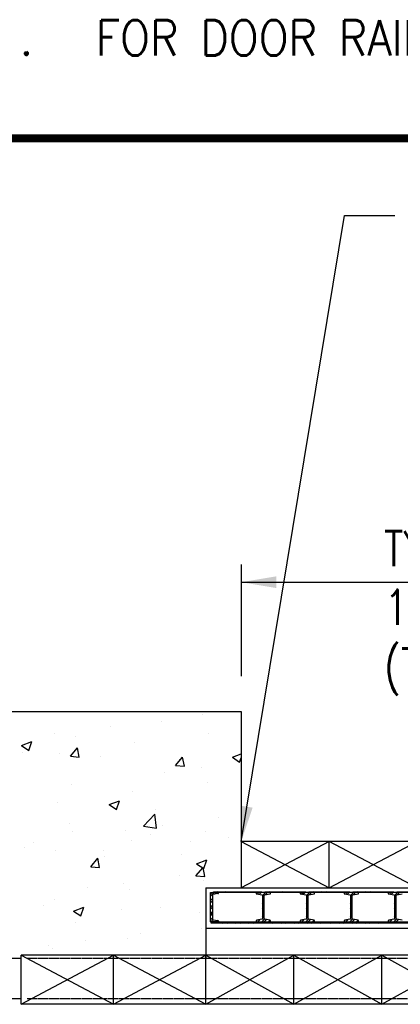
# Model space of a CAD drawing. Header units: inches. Extents: x -9715 to 32893, y -15613 to -1138.
# Tile 39 of 256: x 8745 to 8875, y -11911 to -11575. Entities that reach past the tile are written whole.
import ezdxf

# ---------------------------------------------------------------- set-up
doc = ezdxf.new("R2010")
doc.units = ezdxf.units.IN
doc.header["$MEASUREMENT"] = 0
doc.linetypes.add('HIDDEN', pattern=[0.375, 0.25, -0.125])
doc.layers.get('0').update_dxf_attribs({"color": 252})
for name, color, linetype in [('DOOR', 1, 'Continuous'), ('HATCH', 1, 'Continuous'), ('S-ANNO-SYMB', 2, 'Continuous'), ('S-ANNO-TEXT', 2, 'Continuous'), ('S1', 2, 'Continuous'), ('S2', 7, 'Continuous'), ('S5', 1, 'Continuous'), ('S6', 1, 'Continuous'), ('S7', 2, 'Continuous')]:
    doc.layers.add(name, color=color, linetype=linetype)
doc.styles.add('125', font='romans.shx', dxfattribs={"width": 0.8, "height": 2})
doc.styles.add('DIM', font='ROMANS.shx', dxfattribs={"width": 0.8})
doc.dimstyles.new('DIM-96', dxfattribs={"dimscale": 0, "dimtxt": 12, "dimasz": 12, "dimexe": 6, "dimexo": 6, "dimgap": 6, "dimtad": 1, "dimdec": 1, "dimzin": 3, "dimdsep": 46, "dimlunit": 4, "dimtxsty": 'DIM', "dimcen": 0, "dimdle": 0.0625, "dimclrd": 256, "dimclre": 256, "dimclrt": 2, "dimazin": 0, "dimtfac": 1, "dimtdec": 1, "dimtmove": 1, "dimatfit": 0, "dimfxl": 0.0625, "dimfrac": 2, "dimtolj": 1, "dimtzin": 0, "dimarcsym": 0})

# ---------------------------------------------------------------- blocks, each defined once
blk = doc.blocks.new('X2')
at = {"layer": 'HATCH', "color": 1}
for p, q in [((0, 0), (30, -15.75)), ((30, 0), (0, -15.75)), ((60, -15.75), (30, 0)), ((30, -15.75), (60, 0))]:
    blk.add_line(p, q, dxfattribs=at)
blk = doc.blocks.new('*X155')
at = {"color": 0}
for p, q in [((2261.52, 926.76), (2261.52, 926.76)), ((2275.76, 929.22), (2275.76, 929.22)), ((2244.18, 925.06), (2244.18, 925.06)), ((2213.91, 918.6), (2217.41, 919.94)), ((2216.4, 916.92), (2217.41, 919.94)), ((2225.24, 922.57), (2225.24, 922.57)), ((2232.36, 921.75), (2232.36, 921.75)), ((2277.75, 922.69), (2277.75, 922.69)), ((2213.91, 918.6), (2216.4, 916.92)), ((2230.56, 914.93), (2232.97, 917.8)), ((2233.55, 914.67), (2232.97, 917.8)), ((2252.49, 919.49), (2252.49, 919.49)), ((2214.28, 916.07), (2214.28, 916.07)), ((2226.82, 915.97), (2226.82, 915.97)), ((2230.56, 914.93), (2233.55, 914.67)), ((2240.97, 914.95), (2240.97, 914.95)), ((2266.42, 911.79), (2268.83, 914.67)), ((2267.66, 913.82), (2267.66, 913.82)), ((2269.41, 911.53), (2268.83, 914.66)), ((2285.77, 914.59), (2288.78, 915.75)), ((2285.77, 914.59), (2288.25, 912.91)), ((2288.25, 912.91), (2288.78, 914.47)), ((2262.6, 909.5), (2262.6, 909.5)), ((2266.42, 911.79), (2269.41, 911.53)), ((2275.12, 911.15), (2275.12, 911.15)), ((2231.03, 905.34), (2231.03, 905.34)), ((2251.89, 902.85), (2251.89, 902.85)), ((2277.14, 906.05), (2277.14, 906.05)), ((2243.76, 898.47), (2247.26, 899.81)), ((2246.24, 896.79), (2247.26, 899.81)), ((2288.61, 901.93), (2288.61, 901.93)), ((2226.21, 899.33), (2226.21, 899.33)), ((2243.76, 898.47), (2246.24, 896.79)), ((2259.46, 896.93), (2259.46, 896.93)), ((2255.46, 891.18), (2259.35, 895.24)), ((2259.9, 890.49), (2259.35, 895.24)), ((2280.9, 893.92), (2280.9, 893.92)), ((2230.3, 891.92), (2230.3, 891.92)), ((2231.23, 889.4), (2231.23, 889.4)), ((2249.45, 889.78), (2249.45, 889.78)), ((2255.46, 891.18), (2259.9, 890.49)), ((2261.97, 891.43), (2261.97, 891.43)), ((2276.53, 889.4), (2276.53, 889.4)), ((2251.28, 886.2), (2251.28, 886.2)), ((2257.92, 888.27), (2257.92, 888.27)), ((2271.44, 885.95), (2271.44, 885.95)), ((2284.61, 887.14), (2284.61, 887.14)), ((2215.08, 883.81), (2215.08, 883.81)), ((2217.87, 885.62), (2217.87, 885.62)), ((2225.61, 882.68), (2225.61, 882.68)), ((2241.77, 882.68), (2241.77, 882.68)), ((2237.5, 877.32), (2239.91, 880.19)), ((2240.48, 877.06), (2239.91, 880.19)), ((2242.28, 880.94), (2242.28, 880.94)), ((2268.46, 881.55), (2268.46, 881.55)), ((2273.6, 878.33), (2277.1, 879.68)), ((2276.09, 876.65), (2277.1, 879.68)), ((2237.5, 877.32), (2240.48, 877.06)), ((2273.36, 874.18), (2275.77, 877.06)), ((2273.6, 878.33), (2276.09, 876.66)), ((2276.35, 873.92), (2275.77, 877.05)), ((2267.75, 874.2), (2267.75, 874.2)), ((2273.36, 874.18), (2276.35, 873.92)), ((2275.93, 872.76), (2275.93, 872.76)), ((2236.3, 870.06), (2236.3, 870.06)), ((2248.81, 871.71), (2248.81, 871.71)), ((2250.67, 869.56), (2250.67, 869.56)), ((2225, 866.04), (2225, 866.04)), ((2221.28, 863.98), (2221.28, 863.98)), ((2231.59, 862.21), (2235.09, 863.55)), ((2234.08, 860.53), (2235.09, 863.55)), ((2247.97, 862.85), (2247.97, 862.85)), ((2261.37, 863.44), (2261.37, 863.44)), ((2231.59, 862.21), (2234.08, 860.53)), ((2274.67, 861.73), (2274.67, 861.73)), ((2232.21, 858.44), (2232.21, 858.44)), ((2275.32, 856.11), (2275.32, 856.11)), ((2250.06, 852.91), (2250.06, 852.91)), ((2254.6, 854.48), (2254.6, 854.48)), ((2223.14, 850.34), (2223.14, 850.34)), ((2224.39, 849.39), (2224.39, 849.39)), ((2235.66, 851.99), (2235.66, 851.99))]:
    blk.add_line(p, q, dxfattribs=at)
blk = doc.blocks.new('DOOR')
at = {"layer": 'DOOR'}
for p, q in [((0, 4.45), (0.55, 5)), ((0, 3.71), (1.29, 5)), ((0, -5), (0, 5)), ((0, 5), (2.74, 5)), ((0.69, 4.09), (0.69, -4)), ((0.69, 4.09), (0.69, 4)), ((2.52, 4.6), (0.9, 4.34)), ((1, 5.25), (17.5, 5.25)), ((1, 5), (1, 5.25)), ((1, 5), (1, 5.25)), ((17.5, 5), (1, 5)), ((2.44, 5), (2.19, 5.25)), ((2.33, 4.57), (2.74, 4.98)), ((2.74, 5), (2.74, 4.84)), ((3.18, 5), (2.93, 5.25)), ((4.65, 5), (4.4, 5.25)), ((5.39, 5), (5.14, 5.25)), ((6.86, 5), (6.61, 5.25)), ((7.6, 5), (7.35, 5.25)), ((9.07, 5), (8.82, 5.25)), ((9.81, 5), (9.56, 5.25)), ((11.28, 5), (11.03, 5.25)), ((12.02, 5), (11.77, 5.25)), ((13.49, 5), (13.24, 5.25)), ((14.23, 5), (13.98, 5.25)), ((15.7, 5), (15.45, 5.25)), ((15.95, 4.43), (16.52, 5)), ((16.44, 5), (16.19, 5.25)), ((16.57, 4.32), (17.25, 5)), ((17.5, 5.25), (17.5, 5)), ((17.68, 3.96), (18.72, 5)), ((17.69, 3.23), (18.31, 3.85)), ((18.5, 5.25), (32.5, 5.25)), ((18.5, 5), (18.5, 5.25)), ((18.69, 5), (18.5, 5.19)), ((32.5, 5), (18.5, 5)), ((18.65, 4.18), (19.46, 5)), ((20.17, 5), (19.92, 5.25)), ((20.9, 5), (20.65, 5.25)), ((22.38, 5), (22.13, 5.25)), ((23.11, 5), (22.86, 5.25)), ((24.59, 5), (24.34, 5.25)), ((25.32, 5), (25.07, 5.25)), ((26.8, 5), (26.55, 5.25)), ((27.53, 5), (27.28, 5.25)), ((29.01, 5), (28.76, 5.25)), ((29.74, 5), (29.49, 5.25)), ((30.95, 4.43), (31.52, 5)), ((31.22, 5), (30.97, 5.25)), ((31.57, 4.32), (32.25, 5)), ((31.95, 5), (31.7, 5.25)), ((32.5, 5.25), (32.5, 5)), ((32.68, 3.96), (33.72, 5)), ((32.69, 3.23), (33.31, 3.85)), ((33.5, 5.25), (47.5, 5.25)), ((33.5, 5), (33.5, 5.25)), ((33.69, 5), (33.5, 5.19)), ((47.5, 5), (33.5, 5)), ((33.65, 4.18), (34.46, 5)), ((35.17, 5), (34.92, 5.25)), ((35.9, 5), (35.65, 5.25)), ((37.38, 5), (37.13, 5.25)), ((38.11, 5), (37.86, 5.25)), ((39.59, 5), (39.34, 5.25)), ((40.32, 5), (40.07, 5.25)), ((41.8, 5), (41.55, 5.25)), ((42.53, 5), (42.28, 5.25)), ((44.01, 5), (43.76, 5.25)), ((44.74, 5), (44.49, 5.25)), ((45.95, 4.43), (46.52, 5)), ((46.22, 5), (45.97, 5.25)), ((46.57, 4.32), (47.25, 5)), ((46.95, 5), (46.7, 5.25)), ((47.5, 5.25), (47.5, 5)), ((47.68, 3.96), (48.72, 5)), ((47.69, 3.23), (48.31, 3.85)), ((48.5, 5.25), (62.5, 5.25)), ((48.5, 5), (48.5, 5.25)), ((48.69, 5), (48.5, 5.19)), ((62.5, 5), (48.5, 5)), ((48.65, 4.18), (49.46, 5)), ((50.17, 5), (49.92, 5.25)), ((50.9, 5), (50.65, 5.25)), ((52.38, 5), (52.13, 5.25)), ((53.11, 5), (52.86, 5.25)), ((54.59, 5), (54.34, 5.25)), ((55.32, 5), (55.07, 5.25)), ((56.8, 5), (56.55, 5.25)), ((57.53, 5), (57.28, 5.25)), ((59.01, 5), (58.76, 5.25)), ((59.74, 5), (59.49, 5.25)), ((60.95, 4.43), (61.52, 5)), ((61.22, 5), (60.97, 5.25)), ((61.57, 4.32), (62.25, 5)), ((61.95, 5), (61.7, 5.25)), ((62.5, 5.25), (62.5, 5)), ((62.68, 3.96), (63.72, 5)), ((62.69, 3.23), (63.31, 3.85)), ((63.5, 5.25), (77.5, 5.25)), ((63.5, 5), (63.5, 5.25)), ((63.69, 5), (63.5, 5.19)), ((77.5, 5), (63.5, 5)), ((63.65, 4.18), (64.46, 5)), ((0, 2.24), (0.69, 2.92)), ((0, 1.5), (0.69, 2.19)), ((0, 0.03), (0.69, 0.71)), ((17.69, 1.75), (18.31, 2.38)), ((17.69, 1.02), (18.31, 1.64)), ((17.69, -0.46), (18.31, 0.17)), ((32.69, 1.75), (33.31, 2.38)), ((32.69, 1.02), (33.31, 1.64)), ((32.69, -0.46), (33.31, 0.17)), ((47.69, 1.75), (48.31, 2.38)), ((47.69, 1.02), (48.31, 1.64)), ((47.69, -0.46), (48.31, 0.17)), ((62.69, 1.75), (63.31, 2.38)), ((62.69, 1.02), (63.31, 1.64)), ((62.69, -0.46), (63.31, 0.17)), ((0, -0.71), (0.69, -0.02)), ((0, -2.18), (0.69, -1.49)), ((0, -2.92), (0.69, -2.23)), ((17.69, -1.19), (18.31, -0.57)), ((17.69, -2.67), (18.31, -2.04)), ((17.69, -3.4), (18.31, -2.78)), ((32.69, -1.19), (33.31, -0.57)), ((32.69, -2.67), (33.31, -2.04)), ((32.69, -3.4), (33.31, -2.78)), ((47.69, -1.19), (48.31, -0.57)), ((47.69, -2.67), (48.31, -2.04)), ((47.69, -3.4), (48.31, -2.78)), ((62.69, -1.19), (63.31, -0.57)), ((62.69, -2.67), (63.31, -2.04)), ((62.69, -3.4), (63.31, -2.78)), ((0, -4.39), (0.69, -3.7)), ((2.74, -5), (0, -5)), ((0.13, -5), (0.82, -4.31)), ((0.25, -5.5), (0.25, -5)), ((0.25, -5), (315.26, -5)), ((317.75, -5.5), (0.25, -5.5)), ((0.69, -4), (0.69, -4.09)), ((0.9, -4.34), (2.52, -4.6)), ((1.6, -5), (2.08, -4.53)), ((2.34, -5), (2.67, -4.67)), ((2.74, -4.84), (2.74, -5)), ((3.39, -5.5), (3.89, -5)), ((4.12, -5.5), (4.62, -5)), ((5.6, -5.5), (6.1, -5)), ((6.33, -5.5), (6.83, -5)), ((7.81, -5.5), (8.31, -5)), ((8.54, -5.5), (9.04, -5)), ((10.02, -5.5), (10.52, -5)), ((10.75, -5.5), (11.25, -5)), ((12.23, -5.5), (12.73, -5)), ((12.96, -5.5), (13.46, -5)), ((14.44, -5.5), (14.94, -5)), ((15.17, -5.5), (15.67, -5)), ((15.53, -4.83), (15.91, -4.44)), ((16.09, -5), (16.81, -4.28)), ((16.64, -5.5), (17.14, -5)), ((17.38, -5.5), (17.88, -5)), ((17.56, -5), (18.43, -4.13)), ((18.3, -5), (19.05, -4.26)), ((18.85, -5.5), (19.35, -5)), ((19.59, -5.5), (20.09, -5)), ((19.77, -5), (20.29, -4.48)), ((21.06, -5.5), (21.56, -5)), ((21.8, -5.5), (22.3, -5)), ((23.27, -5.5), (23.77, -5)), ((24.01, -5.5), (24.51, -5)), ((25.48, -5.5), (25.98, -5)), ((26.22, -5.5), (26.72, -5)), ((27.69, -5.5), (28.19, -5)), ((28.43, -5.5), (28.93, -5)), ((29.9, -5.5), (30.4, -5)), ((30.53, -4.83), (30.91, -4.44)), ((30.64, -5.5), (31.14, -5)), ((31.09, -5), (31.81, -4.28)), ((32.11, -5.5), (32.61, -5)), ((32.56, -5), (33.43, -4.13)), ((32.85, -5.5), (33.35, -5)), ((33.3, -5), (34.05, -4.26)), ((34.32, -5.5), (34.82, -5)), ((34.77, -5), (35.29, -4.48)), ((35.06, -5.5), (35.56, -5)), ((36.53, -5.5), (37.03, -5)), ((37.27, -5.5), (37.77, -5)), ((38.74, -5.5), (39.24, -5)), ((39.48, -5.5), (39.98, -5)), ((40.95, -5.5), (41.45, -5)), ((41.69, -5.5), (42.19, -5)), ((43.16, -5.5), (43.66, -5)), ((43.9, -5.5), (44.4, -5)), ((45.37, -5.5), (45.87, -5)), ((45.53, -4.83), (45.91, -4.44)), ((46.09, -5), (46.81, -4.28)), ((46.11, -5.5), (46.61, -5)), ((47.56, -5), (48.43, -4.13)), ((47.58, -5.5), (48.08, -5)), ((48.3, -5), (49.05, -4.26)), ((48.32, -5.5), (48.82, -5)), ((49.77, -5), (50.29, -4.48)), ((49.79, -5.5), (50.29, -5)), ((50.53, -5.5), (51.03, -5)), ((52, -5.5), (52.5, -5)), ((52.74, -5.5), (53.24, -5)), ((54.21, -5.5), (54.71, -5)), ((54.95, -5.5), (55.45, -5)), ((56.42, -5.5), (56.92, -5)), ((57.16, -5.5), (57.66, -5)), ((58.63, -5.5), (59.13, -5)), ((59.37, -5.5), (59.87, -5)), ((60.53, -4.83), (60.91, -4.44)), ((60.84, -5.5), (61.34, -5)), ((61.09, -5), (61.81, -4.28)), ((61.58, -5.5), (62.08, -5)), ((62.56, -5), (63.43, -4.13)), ((63.05, -5.5), (63.55, -5)), ((63.3, -5), (64.05, -4.26)), ((63.79, -5.5), (64.29, -5))]:
    blk.add_line(p, q, dxfattribs=at)
at = {"layer": 'DOOR', "linetype": 'Continuous'}
for p, q in [((20.47, 5), (15.53, 5)), ((15.53, 5), (15.53, 4.72)), ((15.73, 4.47), (17.48, 4.16)), ((17.69, 3.92), (17.69, -3.92)), ((18.31, -3.92), (18.31, 3.92)), ((18.52, 4.16), (20.27, 4.47)), ((20.47, 4.72), (20.47, 5)), ((35.47, 5), (30.53, 5)), ((30.53, 5), (30.53, 4.72)), ((30.73, 4.47), (32.48, 4.16)), ((32.69, 3.92), (32.69, -3.92)), ((33.31, -3.92), (33.31, 3.92)), ((33.52, 4.16), (35.27, 4.47)), ((35.47, 4.72), (35.47, 5)), ((50.47, 5), (45.53, 5)), ((45.53, 5), (45.53, 4.72)), ((45.73, 4.47), (47.48, 4.16)), ((47.69, 3.92), (47.69, -3.92)), ((48.31, -3.92), (48.31, 3.92)), ((48.52, 4.16), (50.27, 4.47)), ((50.47, 4.72), (50.47, 5)), ((65.47, 5), (60.53, 5)), ((60.53, 5), (60.53, 4.72)), ((60.73, 4.47), (62.48, 4.16)), ((62.69, 3.92), (62.69, -3.92)), ((63.31, -3.92), (63.31, 3.92)), ((63.52, 4.16), (65.27, 4.47)), ((15.53, -4.72), (15.53, -5)), ((15.53, -5), (20.47, -5)), ((17.48, -4.16), (15.73, -4.47)), ((20.27, -4.47), (18.52, -4.16)), ((20.47, -5), (20.47, -4.72)), ((30.53, -4.72), (30.53, -5)), ((30.53, -5), (35.47, -5)), ((32.48, -4.16), (30.73, -4.47)), ((35.27, -4.47), (33.52, -4.16)), ((35.47, -5), (35.47, -4.72)), ((45.53, -4.72), (45.53, -5)), ((45.53, -5), (50.47, -5)), ((47.48, -4.16), (45.73, -4.47)), ((50.27, -4.47), (48.52, -4.16)), ((50.47, -5), (50.47, -4.72)), ((60.53, -4.72), (60.53, -5)), ((60.53, -5), (65.47, -5)), ((62.48, -4.16), (60.73, -4.47)), ((65.27, -4.47), (63.52, -4.16))]:
    blk.add_line(p, q, dxfattribs=at)
at = {"layer": 'DOOR'}
for centre, start, end in [((0.94, 4.09), 97.5303, 180), ((2.49, 4.84), 277.5303, 360), ((0.94, -4.09), 180, 262.4697), ((2.49, -4.84), 0, 82.4697)]:
    blk.add_arc(centre, 0.25, start, end, dxfattribs=at)
at = {"layer": 'DOOR', "linetype": 'Continuous'}
for centre, start, end in [((15.78, 4.72), 180, 259.9171), ((17.44, 3.92), 360, 79.9171), ((18.56, 3.92), 100.0829, 180), ((20.22, 4.72), 280.0829, 360), ((30.78, 4.72), 180, 259.9171), ((32.44, 3.92), 0, 79.9171), ((33.56, 3.92), 100.0829, 180), ((35.22, 4.72), 280.0829, 360), ((45.78, 4.72), 180, 259.9171), ((47.44, 3.92), 0, 79.9171), ((48.56, 3.92), 100.0829, 180), ((50.22, 4.72), 280.0829, 360), ((60.78, 4.72), 180, 259.9171), ((62.44, 3.92), 0, 79.9171), ((63.56, 3.92), 100.0829, 180), ((15.78, -4.72), 100.0829, 180), ((17.44, -3.92), 280.0829, 0), ((18.56, -3.92), 180, 259.9171), ((20.22, -4.72), 0, 79.9171), ((30.78, -4.72), 100.0829, 180), ((32.44, -3.92), 280.0829, 0), ((33.56, -3.92), 180, 259.9171), ((35.22, -4.72), 0, 79.9171), ((45.78, -4.72), 100.0829, 180), ((47.44, -3.92), 280.0829, 0), ((48.56, -3.92), 180, 259.9171), ((50.22, -4.72), 0, 79.9171), ((60.78, -4.72), 100.0829, 180), ((62.44, -3.92), 280.0829, 0), ((63.56, -3.92), 180, 259.9171)]:
    blk.add_arc(centre, 0.25, start, end, dxfattribs=at)

msp = doc.modelspace()

# ---------------------------------------------------------------- linework, layer by layer
at = {"layer": 'S-ANNO-SYMB', "const_width": 2.688}
msp.add_lwpolyline([(6876.49245, -11615.85521), (9444.10116, -11615.85521)], dxfattribs=at)
at = {"layer": 'S1', "color": 3}
for p, q in [((8736.86525, -11811.2683), (8820.86525, -11811.2683)), ((8820.86525, -11811.2683), (8820.86525, -11871.2683)), ((8808.86525, -11871.2683), (8808.86525, -11895.2683)), ((8808.86525, -11871.2683), (8820.86525, -11871.2683)), ((8736.86525, -11895.2683), (8745.86525, -11895.2683))]:
    msp.add_line(p, q, dxfattribs=at)
at = {"layer": 'S1', "color": 2}
for p, q in [((8808.86525, -11885.0183), (9129.86525, -11885.0183)), ((8424.86525, -11909.0183), (8745.86525, -11909.0183))]:
    msp.add_line(p, q, dxfattribs=at)
at = {"layer": 'S1', "color": 1, "linetype": 'HIDDEN'}
for p, q in [((8747.86525, -11895.2683), (9070.86525, -11895.2683)), ((8747.86525, -11909.0183), (9078.57085, -11909.0183))]:
    msp.add_line(p, q, dxfattribs=at)
at = {"layer": 'S2', "color": 4}
for p, q in [((8850.86525, -11871.2683), (8850.86525, -11855.5183)), ((8745.86525, -11911.0183), (8745.86525, -11894.2683)), ((9078.86525, -11894.2683), (8745.86525, -11894.2683)), ((8777.36525, -11911.0183), (8777.36525, -11894.2683)), ((8808.86525, -11911.0183), (8808.86525, -11894.2683)), ((8838.86525, -11911.0183), (8838.86525, -11894.2683)), ((8868.86525, -11911.0183), (8868.86525, -11894.2683)), ((9078.86525, -11911.0183), (8745.86525, -11911.0183))]:
    msp.add_line(p, q, dxfattribs=at)
at = {"layer": 'S2', "color": 1}
for p, q in [((8745.86525, -11894.2683), (8777.36525, -11911.0183)), ((8745.86525, -11911.0183), (8777.36525, -11894.2683)), ((8777.36525, -11911.0183), (8808.86525, -11894.2683)), ((8777.36525, -11894.2683), (8808.86525, -11911.0183)), ((8808.86525, -11894.2683), (8838.86525, -11911.0183)), ((8808.86525, -11911.0183), (8838.86525, -11894.2683)), ((8838.86525, -11911.0183), (8868.86525, -11894.2683)), ((8838.86525, -11894.2683), (8868.86525, -11911.0183)), ((8868.86525, -11894.2683), (8898.86525, -11911.0183)), ((8868.86525, -11911.0183), (8898.86525, -11894.2683))]:
    msp.add_line(p, q, dxfattribs=at)
at = {"layer": 'S2', "color": 4}
msp.add_lwpolyline([(8820.86525, -11871.2683), (9120.86525, -11871.2683), (9120.86525, -11855.5183), (8820.86525, -11855.5183)], close=True, dxfattribs=at)
at = {"layer": 'S5', "color": 1}
for p, q in [((8820.86525, -11761.15642), (8820.86525, -11799.15703)), ((8820.86525, -11767.15642), (9120.86525, -11767.15642))]:
    msp.add_line(p, q, dxfattribs=at)
msp.add_solid([(8832.86525, -11769.15642), (8832.86525, -11765.15642), (8820.86525, -11767.15642)], dxfattribs=at)

# ---------------------------------------------------------------- block references
at = {"layer": 'DOOR'}
msp.add_blockref('DOOR', (8810.41704, -11877.89251), dxfattribs=at)
at = {"layer": 'S2', "color": 1}
msp.add_blockref('X2', (8820.86525, -11855.5183), dxfattribs=at)
at = {"layer": 'S6', "color": 1}
msp.add_blockref('*X155', (6532.08691, -12741.43046), dxfattribs=at)

# ---------------------------------------------------------------- texts
at = {"layer": 'S-ANNO-TEXT', "ltscale": 20, "style": '125', "width": 0.9}
for s, height, p in [('1.', 12.000001, (8736.05727, -11587.50889)), ('FOR DOOR RAIL SUPPORT BEAMS SEE DWG. S-512.', 12.0000005, (8771.2914, -11587.6489))]:
    msp.add_text(s, height=height, dxfattribs=at).set_placement(p)
at = {"layer": 'S-ANNO-TEXT', "insert": (8869.58029, -11749.73188), "char_height": 12.0000005, "width": 268.464751, "attachment_point": 1, "style": '125'}
msp.add_mtext('TYPE 1      TRENCH COVERS \\P10 EQUAL SPACES = 25\'-0" \\P(TYP)', dxfattribs=at)

# ---------------------------------------------------------------- leaders
at = {"layer": 'S7', "color": 1}
msp.add_leader([(8820.86525, -11855.5183), (8856.07932, -11642.18318), (8873.18852, -11642.18318)], dimstyle='DIM-96', override={"dimscale": 1, "dimtad": 0, "dimclrd": 1}, dxfattribs=at)

doc.saveas('drawing.dxf')
